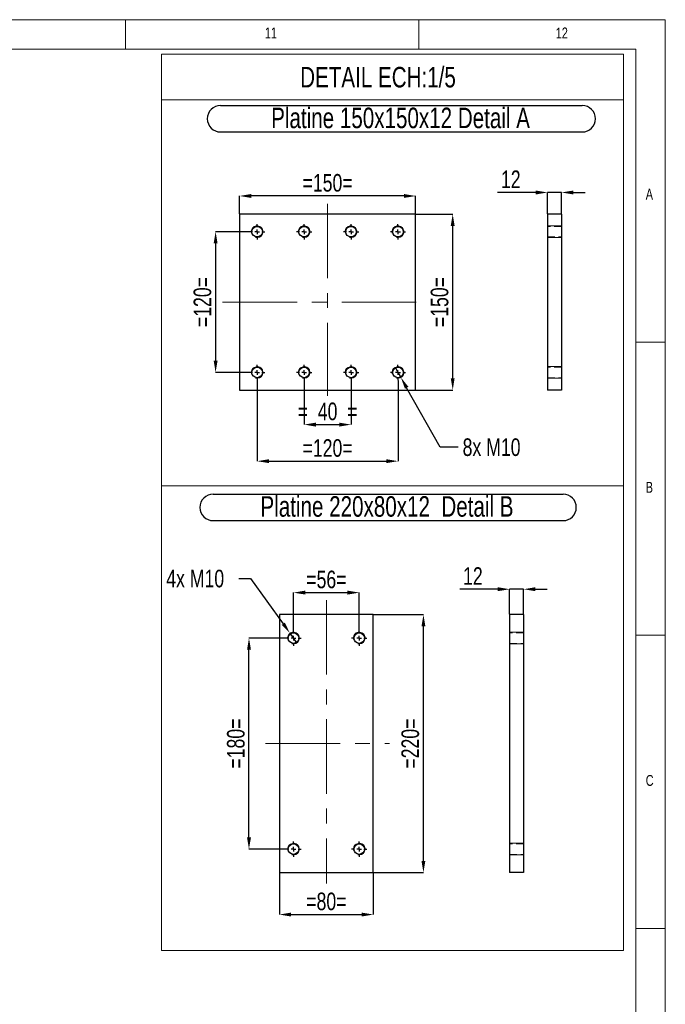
# Model space of a CAD drawing. Header units: millimetres. Extents: x 5 to 589, y 5 to 415.
# Tile 11 of 11: x 479 to 589, y 247 to 415. Entities that reach past the tile are written whole.
import ezdxf

# ---------------------------------------------------------------- set-up
doc = ezdxf.new("R2010")
doc.units = ezdxf.units.MM
doc.header["$PDSIZE"] = -1
doc.linetypes.add('CENTERX2', pattern=[20.32, 12.7, -2.54, 2.54, -2.54])
doc.linetypes.add('HIDDEN', pattern=[1.905, 1.27, -0.635])
for name, color, linetype in [('COTES', 1, 'Continuous'), ('NOTES', 6, 'Continuous'), ('TRAIT-FINS', 9, 'Continuous'), ('TRAIT-MIXTES', 3, 'CENTERX2'), ('TRAIT-TIRET', 2, 'HIDDEN')]:
    doc.layers.add(name, color=color, linetype=linetype)
doc.layers.add('TRAIT-FORT', color=4, linetype='Continuous', lineweight=25)
doc.styles.add('SLDTEXTSTYLE0', font='TXT', dxfattribs={"width": 0.75})
doc.dimstyles.new('SLDDIMSTYLE5', dxfattribs={"dimtxt": 3, "dimasz": 2, "dimexe": 0, "dimexo": 0.0625, "dimgap": 0.75, "dimtad": 1, "dimdec": 0, "dimlfac": 5, "dimrnd": 1e-09, "dimzin": 12, "dimdsep": 46, "dimtxsty": 'SLDTEXTSTYLE0', "dimsah": 1, "dimcen": 0.09, "dimadec": 0, "dimazin": 3, "dimtfac": 1, "dimtdec": 0, "dimtmove": 0, "dimatfit": 0, "dimfxl": 1, "dimfrac": 2, "dimtolj": 1, "dimtzin": 12, "dimarcsym": 0})
doc.dimstyles.new('SLDDIMSTYLE6', dxfattribs={"dimtxt": 3, "dimasz": 2, "dimexe": 0, "dimexo": 0.0625, "dimgap": 0.75, "dimtad": 1, "dimdec": 0, "dimlfac": 5, "dimrnd": 1e-09, "dimzin": 12, "dimdsep": 46, "dimtxsty": 'SLDTEXTSTYLE0', "dimsah": 1, "dimcen": 0.09, "dimadec": 0, "dimazin": 3, "dimtfac": 1, "dimtdec": 0, "dimtofl": 0, "dimtmove": 0, "dimatfit": 3, "dimfxl": 1, "dimfrac": 2, "dimtolj": 1, "dimtzin": 12, "dimarcsym": 0})
doc.dimstyles.new('SLDDIMSTYLE7', dxfattribs={"dimtxt": 3, "dimasz": 2, "dimexe": 0, "dimexo": 0.0625, "dimgap": 0.75, "dimtad": 0, "dimtih": 1, "dimtoh": 1, "dimdec": 0, "dimlfac": 5, "dimrnd": 1e-09, "dimzin": 12, "dimdsep": 46, "dimtxsty": 'SLDTEXTSTYLE0', "dimblk1": 'NONE', "dimsah": 1, "dimcen": 0, "dimadec": 0, "dimazin": 3, "dimtfac": 1, "dimtdec": 0, "dimtmove": 0, "dimatfit": 3, "dimldrblk": 'NONE', "dimfxl": 1, "dimfrac": 2, "dimtolj": 1, "dimtzin": 12, "dimarcsym": 0})

# ---------------------------------------------------------------- blocks, each defined once
blk = doc.blocks.new('_D_51')
at = {"layer": 'COTES', "color": 0, "lineweight": -2, "transparency": 16777216}
for p, q in [((527.45, 353.47), (527.45, 345.94)), ((535.45, 353.47), (535.45, 345.94)), ((529.45, 345.94), (533.45, 345.94))]:
    blk.add_line(p, q, dxfattribs=at)
at = {"layer": 'COTES', "color": 0, "transparency": 16777216}
for points in [[(529.45, 346.27), (529.45, 345.6), (527.45, 345.94)], [(533.45, 346.27), (533.45, 345.6), (535.45, 345.94)]]:
    blk.add_solid(points, dxfattribs=at)
at = {"layer": 'Defpoints', "color": 0, "transparency": 16777216}
for p in [(527.45, 353.54), (535.45, 353.54), (535.45, 345.94)]:
    blk.add_point(p, dxfattribs=at)
at = {"layer": 'COTES', "color": 0, "transparency": 16777216, "insert": (531.45, 349.69), "char_height": 3, "attachment_point": 2, "style": 'SLDTEXTSTYLE0'}
blk.add_mtext('\\A1;=  40  =', dxfattribs=at)
blk = doc.blocks.new('_D_52')
at = {"layer": 'COTES', "color": 0, "lineweight": -2, "transparency": 16777216}
for p, q in [((519.45, 353.47), (519.45, 339.7)), ((543.45, 353.47), (543.45, 339.7)), ((521.45, 339.7), (541.45, 339.7))]:
    blk.add_line(p, q, dxfattribs=at)
at = {"layer": 'COTES', "color": 0, "transparency": 16777216}
for points in [[(521.45, 340.03), (521.45, 339.37), (519.45, 339.7)], [(541.45, 340.03), (541.45, 339.37), (543.45, 339.7)]]:
    blk.add_solid(points, dxfattribs=at)
at = {"layer": 'Defpoints', "color": 0, "transparency": 16777216}
for p in [(519.45, 353.54), (543.45, 353.54), (543.45, 339.7)]:
    blk.add_point(p, dxfattribs=at)
at = {"layer": 'COTES', "color": 0, "transparency": 16777216, "insert": (531.45, 343.45), "char_height": 3, "attachment_point": 2, "style": 'SLDTEXTSTYLE0'}
blk.add_mtext('\\A1;=120=', dxfattribs=at)
blk = doc.blocks.new('_D_53')
at = {"layer": 'COTES', "color": 0, "lineweight": -2, "transparency": 16777216}
for p, q in [((516.45, 381.9), (516.45, 384.93)), ((544.45, 384.93), (518.45, 384.93)), ((546.45, 381.9), (546.45, 384.93))]:
    blk.add_line(p, q, dxfattribs=at)
at = {"layer": 'COTES', "color": 0, "transparency": 16777216}
for points in [[(518.45, 385.27), (518.45, 384.6), (516.45, 384.93)], [(544.45, 385.27), (544.45, 384.6), (546.45, 384.93)]]:
    blk.add_solid(points, dxfattribs=at)
at = {"layer": 'Defpoints', "color": 0, "transparency": 16777216}
for p in [(516.45, 384.93), (516.45, 381.84), (546.45, 381.84)]:
    blk.add_point(p, dxfattribs=at)
at = {"layer": 'COTES', "color": 0, "transparency": 16777216, "insert": (531.45, 388.68), "char_height": 3, "attachment_point": 2, "style": 'SLDTEXTSTYLE0'}
blk.add_mtext('\\A1;=150=', dxfattribs=at)
blk = doc.blocks.new('_D_54')
at = {"layer": 'COTES', "color": 0, "lineweight": -2, "transparency": 16777216}
for p, q in [((518.08, 378.84), (512.36, 378.84)), ((512.36, 376.84), (512.36, 356.84)), ((518.08, 354.84), (512.36, 354.84))]:
    blk.add_line(p, q, dxfattribs=at)
at = {"layer": 'COTES', "color": 0, "transparency": 16777216}
for points in [[(512.03, 376.84), (512.7, 376.84), (512.36, 378.84)], [(512.03, 356.84), (512.7, 356.84), (512.36, 354.84)]]:
    blk.add_solid(points, dxfattribs=at)
at = {"layer": 'Defpoints', "color": 0, "transparency": 16777216}
for p in [(518.15, 378.84), (512.36, 354.84), (518.15, 354.84)]:
    blk.add_point(p, dxfattribs=at)
at = {"layer": 'COTES', "color": 0, "transparency": 16777216, "insert": (508.61, 366.84), "char_height": 3, "attachment_point": 2, "rotation": 90, "style": 'SLDTEXTSTYLE0'}
blk.add_mtext('\\A1;=120=', dxfattribs=at)
blk = doc.blocks.new('_D_55')
at = {"layer": 'COTES', "color": 0, "lineweight": -2, "transparency": 16777216}
for p, q in [((546.51, 381.84), (552.77, 381.84)), ((552.77, 353.84), (552.77, 379.84)), ((546.51, 351.84), (552.77, 351.84))]:
    blk.add_line(p, q, dxfattribs=at)
at = {"layer": 'COTES', "color": 0, "transparency": 16777216}
for points in [[(552.44, 379.84), (553.1, 379.84), (552.77, 381.84)], [(552.44, 353.84), (553.1, 353.84), (552.77, 351.84)]]:
    blk.add_solid(points, dxfattribs=at)
at = {"layer": 'Defpoints', "color": 0, "transparency": 16777216}
for p in [(546.45, 381.84), (552.77, 381.84), (546.45, 351.84)]:
    blk.add_point(p, dxfattribs=at)
at = {"layer": 'COTES', "color": 0, "transparency": 16777216, "insert": (549.02, 366.84), "char_height": 3, "attachment_point": 2, "rotation": 90, "style": 'SLDTEXTSTYLE0'}
blk.add_mtext('\\A1;=150=', dxfattribs=at)
blk = doc.blocks.new('_D_56')
at = {"layer": 'COTES', "color": 0, "lineweight": -2, "transparency": 16777216}
for p, q in [((542.95, 355.71), (543.94, 353.97)), ((550.66, 342.09), (544.92, 352.22)), ((553.71, 342.09), (550.66, 342.09))]:
    blk.add_line(p, q, dxfattribs=at)
at = {"layer": 'COTES', "color": 0, "transparency": 16777216}
blk.add_solid([(545.22, 352.39), (544.63, 352.06), (543.94, 353.97)], dxfattribs=at)
at = {"layer": 'Defpoints', "color": 0, "transparency": 16777216}
for p in [(542.95, 355.71), (543.94, 353.97)]:
    blk.add_point(p, dxfattribs=at)
at = {"layer": 'COTES', "color": 0, "transparency": 16777216, "insert": (554.46, 343.59), "char_height": 3, "attachment_point": 1, "style": 'SLDTEXTSTYLE0'}
blk.add_mtext('\\A1;8x M10', dxfattribs=at)
blk = doc.blocks.new('_None')
blk = doc.blocks.new('SW_NOTE_20')
at = {"layer": 'NOTES', "color": 0}
for p, q in [((-0.1, 4.88), (61.53, 4.88)), ((61.53, 0.35), (-0.1, 0.35))]:
    blk.add_line(p, q, dxfattribs=at)
for centre, start, end in [((-0.1, 2.62), 90, 270), ((61.53, 2.62), 270, 90)]:
    blk.add_arc(centre, 2.26, start, end, dxfattribs=at)
at = {"layer": 'NOTES', "color": 0, "insert": (30.57, 4.51), "char_height": 3.5, "attachment_point": 2, "style": 'SLDTEXTSTYLE0'}
blk.add_mtext('Platine 150x150x12 Detail A', dxfattribs=at)
blk = doc.blocks.new('SW_CENTERMARKSYMBOL_67')
at = {"layer": 'TRAIT-MIXTES', "color": 0}
for p, q in [((-0.8, 0), (-1.3, 0)), ((0, 0), (-0.4, 0)), ((0, 0.8), (0, 1.3)), ((0, 0), (0, 0.4)), ((0, 0), (0, -0.4)), ((0, 0), (0.4, 0)), ((0.8, 0), (1.3, 0)), ((0, -0.8), (0, -1.3))]:
    blk.add_line(p, q, dxfattribs=at)
blk = doc.blocks.new('SW_CENTERMARKSYMBOL_68')
at = {"layer": 'TRAIT-MIXTES', "color": 0}
for p, q in [((-0.8, 0), (-1.3, 0)), ((0, 0), (-0.4, 0)), ((0, 0.8), (0, 1.3)), ((0, 0), (0, 0.4)), ((0, 0), (0, -0.4)), ((0, 0), (0.4, 0)), ((0.8, 0), (1.3, 0)), ((0, -0.8), (0, -1.3))]:
    blk.add_line(p, q, dxfattribs=at)
blk = doc.blocks.new('SW_CENTERMARKSYMBOL_69')
at = {"layer": 'TRAIT-MIXTES', "color": 0}
for p, q in [((-0.8, 0), (-1.3, 0)), ((0, 0), (-0.4, 0)), ((0, 0.8), (0, 1.3)), ((0, 0), (0, 0.4)), ((0, 0), (0, -0.4)), ((0, 0), (0.4, 0)), ((0.8, 0), (1.3, 0)), ((0, -0.8), (0, -1.3))]:
    blk.add_line(p, q, dxfattribs=at)
blk = doc.blocks.new('SW_CENTERMARKSYMBOL_70')
at = {"layer": 'TRAIT-MIXTES', "color": 0}
for p, q in [((-0.8, 0), (-1.3, 0)), ((0, 0), (-0.4, 0)), ((0, 0.8), (0, 1.3)), ((0, 0), (0, 0.4)), ((0, 0), (0, -0.4)), ((0, 0), (0.4, 0)), ((0.8, 0), (1.3, 0)), ((0, -0.8), (0, -1.3))]:
    blk.add_line(p, q, dxfattribs=at)
blk = doc.blocks.new('SW_CENTERMARKSYMBOL_71')
at = {"layer": 'TRAIT-MIXTES', "color": 0}
for p, q in [((-0.8, 0), (-1.3, 0)), ((0, 0), (-0.4, 0)), ((0, 0.8), (0, 1.3)), ((0, 0), (0, 0.4)), ((0, 0), (0, -0.4)), ((0, 0), (0.4, 0)), ((0.8, 0), (1.3, 0)), ((0, -0.8), (0, -1.3))]:
    blk.add_line(p, q, dxfattribs=at)
blk = doc.blocks.new('SW_CENTERMARKSYMBOL_72')
at = {"layer": 'TRAIT-MIXTES', "color": 0}
for p, q in [((-0.8, 0), (-1.3, 0)), ((0, 0), (-0.4, 0)), ((0, 0.8), (0, 1.3)), ((0, 0), (0, 0.4)), ((0, 0), (0, -0.4)), ((0, 0), (0.4, 0)), ((0.8, 0), (1.3, 0)), ((0, -0.8), (0, -1.3))]:
    blk.add_line(p, q, dxfattribs=at)
blk = doc.blocks.new('SW_CENTERMARKSYMBOL_73')
at = {"layer": 'TRAIT-MIXTES', "color": 0}
for p, q in [((-0.8, 0), (-1.3, 0)), ((0, 0), (-0.4, 0)), ((0, 0.8), (0, 1.3)), ((0, 0), (0, 0.4)), ((0, 0), (0, -0.4)), ((0, 0), (0.4, 0)), ((0.8, 0), (1.3, 0)), ((0, -0.8), (0, -1.3))]:
    blk.add_line(p, q, dxfattribs=at)
blk = doc.blocks.new('SW_CENTERMARKSYMBOL_74')
at = {"layer": 'TRAIT-MIXTES', "color": 0}
for p, q in [((-0.8, 0), (-1.3, 0)), ((0, 0), (-0.4, 0)), ((0, 0.8), (0, 1.3)), ((0, 0), (0, 0.4)), ((0, 0), (0, -0.4)), ((0, 0), (0.4, 0)), ((0.8, 0), (1.3, 0)), ((0, -0.8), (0, -1.3))]:
    blk.add_line(p, q, dxfattribs=at)
blk = doc.blocks.new('_D_57')
at = {"layer": 'COTES', "color": 0, "lineweight": -2, "transparency": 16777216}
for p, q in [((524.27, 309.53), (518.05, 309.53)), ((518.05, 275.53), (518.05, 307.53)), ((524.27, 273.53), (518.05, 273.53))]:
    blk.add_line(p, q, dxfattribs=at)
at = {"layer": 'COTES', "color": 0, "transparency": 16777216}
for points in [[(517.72, 307.53), (518.39, 307.53), (518.05, 309.53)], [(517.72, 275.53), (518.39, 275.53), (518.05, 273.53)]]:
    blk.add_solid(points, dxfattribs=at)
at = {"layer": 'Defpoints', "color": 0, "transparency": 16777216}
for p in [(518.05, 309.53), (524.34, 309.53), (524.34, 273.53)]:
    blk.add_point(p, dxfattribs=at)
at = {"layer": 'COTES', "color": 0, "transparency": 16777216, "insert": (514.3, 291.53), "char_height": 3, "attachment_point": 2, "rotation": 90, "style": 'SLDTEXTSTYLE0'}
blk.add_mtext('\\A1;=180=', dxfattribs=at)
blk = doc.blocks.new('_D_58')
at = {"layer": 'COTES', "color": 0, "lineweight": -2, "transparency": 16777216}
for p, q in [((525.64, 310.89), (525.64, 317.28)), ((527.64, 317.28), (534.84, 317.28)), ((536.84, 310.89), (536.84, 317.28))]:
    blk.add_line(p, q, dxfattribs=at)
at = {"layer": 'COTES', "color": 0, "transparency": 16777216}
for points in [[(527.64, 317.62), (527.64, 316.95), (525.64, 317.28)], [(534.84, 317.62), (534.84, 316.95), (536.84, 317.28)]]:
    blk.add_solid(points, dxfattribs=at)
at = {"layer": 'Defpoints', "color": 0, "transparency": 16777216}
for p in [(536.84, 317.28), (525.64, 310.83), (536.84, 310.83)]:
    blk.add_point(p, dxfattribs=at)
at = {"layer": 'COTES', "color": 0, "transparency": 16777216, "insert": (531.24, 321.03), "char_height": 3, "attachment_point": 2, "style": 'SLDTEXTSTYLE0'}
blk.add_mtext('\\A1;=56=', dxfattribs=at)
blk = doc.blocks.new('_D_59')
at = {"layer": 'COTES', "color": 0, "lineweight": -2, "transparency": 16777216}
for p, q in [((523.24, 269.47), (523.24, 262.37)), ((539.24, 269.47), (539.24, 262.37)), ((525.24, 262.37), (537.24, 262.37))]:
    blk.add_line(p, q, dxfattribs=at)
at = {"layer": 'COTES', "color": 0, "transparency": 16777216}
for points in [[(525.24, 262.71), (525.24, 262.04), (523.24, 262.37)], [(537.24, 262.71), (537.24, 262.04), (539.24, 262.37)]]:
    blk.add_solid(points, dxfattribs=at)
at = {"layer": 'Defpoints', "color": 0, "transparency": 16777216}
for p in [(523.24, 269.53), (539.24, 269.53), (539.24, 262.37)]:
    blk.add_point(p, dxfattribs=at)
at = {"layer": 'COTES', "color": 0, "transparency": 16777216, "insert": (531.24, 266.12), "char_height": 3, "attachment_point": 2, "style": 'SLDTEXTSTYLE0'}
blk.add_mtext('\\A1;=80=', dxfattribs=at)
blk = doc.blocks.new('_D_60')
at = {"layer": 'COTES', "color": 0, "lineweight": -2, "transparency": 16777216}
for p, q in [((539.3, 313.53), (547.78, 313.53)), ((547.78, 271.53), (547.78, 311.53)), ((539.3, 269.53), (547.78, 269.53))]:
    blk.add_line(p, q, dxfattribs=at)
at = {"layer": 'COTES', "color": 0, "transparency": 16777216}
for points in [[(547.45, 311.53), (548.11, 311.53), (547.78, 313.53)], [(547.45, 271.53), (548.11, 271.53), (547.78, 269.53)]]:
    blk.add_solid(points, dxfattribs=at)
at = {"layer": 'Defpoints', "color": 0, "transparency": 16777216}
for p in [(539.24, 313.53), (547.78, 313.53), (539.24, 269.53)]:
    blk.add_point(p, dxfattribs=at)
at = {"layer": 'COTES', "color": 0, "transparency": 16777216, "insert": (544.03, 291.53), "char_height": 3, "attachment_point": 2, "rotation": 90, "style": 'SLDTEXTSTYLE0'}
blk.add_mtext('\\A1;=220=', dxfattribs=at)
blk = doc.blocks.new('_D_61')
at = {"layer": 'COTES', "color": 0, "lineweight": -2, "transparency": 16777216}
for p, q in [((516.33, 319.68), (518.33, 319.68)), ((518.33, 319.68), (523.88, 311.96)), ((526.22, 308.72), (525.05, 310.34))]:
    blk.add_line(p, q, dxfattribs=at)
at = {"layer": 'COTES', "color": 0, "transparency": 16777216}
blk.add_solid([(524.15, 312.16), (523.61, 311.77), (525.05, 310.34)], dxfattribs=at)
at = {"layer": 'Defpoints', "color": 0, "transparency": 16777216}
for p in [(525.05, 310.34), (526.22, 308.72)]:
    blk.add_point(p, dxfattribs=at)
at = {"layer": 'COTES', "color": 0, "transparency": 16777216, "insert": (503.95, 321.18), "char_height": 3, "attachment_point": 1, "style": 'SLDTEXTSTYLE0'}
blk.add_mtext('\\A1;4x M10', dxfattribs=at)
blk = doc.blocks.new('SW_NOTE_21')
at = {"layer": 'NOTES', "color": 0}
for p, q in [((-0.09, 4.86), (59.53, 4.86)), ((59.53, 0.33), (-0.09, 0.33))]:
    blk.add_line(p, q, dxfattribs=at)
for centre, start, end in [((-0.09, 2.6), 90, 270), ((59.53, 2.6), 270, 90)]:
    blk.add_arc(centre, 2.26, start, end, dxfattribs=at)
at = {"layer": 'NOTES', "color": 0, "insert": (29.53, 4.51), "char_height": 3.5, "attachment_point": 2, "style": 'SLDTEXTSTYLE0'}
blk.add_mtext('Platine 220x80x12  Detail B', dxfattribs=at)
blk = doc.blocks.new('SW_CENTERMARKSYMBOL_75')
at = {"layer": 'TRAIT-MIXTES', "color": 0}
for p, q in [((-0.8, 0), (-1.3, 0)), ((0, 0), (-0.4, 0)), ((0, 0.8), (0, 1.3)), ((0, 0), (0, 0.4)), ((0, 0), (0, -0.4)), ((0, 0), (0.4, 0)), ((0.8, 0), (1.3, 0)), ((0, -0.8), (0, -1.3))]:
    blk.add_line(p, q, dxfattribs=at)
blk = doc.blocks.new('SW_CENTERMARKSYMBOL_76')
at = {"layer": 'TRAIT-MIXTES', "color": 0}
for p, q in [((-0.8, 0), (-1.3, 0)), ((0, 0), (-0.4, 0)), ((0, 0.8), (0, 1.3)), ((0, 0), (0, 0.4)), ((0, 0), (0, -0.4)), ((0, 0), (0.4, 0)), ((0.8, 0), (1.3, 0)), ((0, -0.8), (0, -1.3))]:
    blk.add_line(p, q, dxfattribs=at)
blk = doc.blocks.new('SW_CENTERMARKSYMBOL_77')
at = {"layer": 'TRAIT-MIXTES', "color": 0}
for p, q in [((-0.8, 0), (-1.3, 0)), ((0, 0), (-0.4, 0)), ((0, 0.8), (0, 1.3)), ((0, 0), (0, 0.4)), ((0, 0), (0, -0.4)), ((0, 0), (0.4, 0)), ((0.8, 0), (1.3, 0)), ((0, -0.8), (0, -1.3))]:
    blk.add_line(p, q, dxfattribs=at)
blk = doc.blocks.new('SW_CENTERMARKSYMBOL_78')
at = {"layer": 'TRAIT-MIXTES', "color": 0}
for p, q in [((-0.8, 0), (-1.3, 0)), ((0, 0), (-0.4, 0)), ((0, 0.8), (0, 1.3)), ((0, 0), (0, 0.4)), ((0, 0), (0, -0.4)), ((0, 0), (0.4, 0)), ((0.8, 0), (1.3, 0)), ((0, -0.8), (0, -1.3))]:
    blk.add_line(p, q, dxfattribs=at)
blk = doc.blocks.new('_D_65')
at = {"layer": 'COTES', "color": 0, "lineweight": -2, "transparency": 16777216}
for p, q in [((566.92, 385.53), (560.42, 385.53)), ((568.92, 381.9), (568.92, 385.53)), ((571.32, 385.53), (568.92, 385.53)), ((571.32, 381.9), (571.32, 385.53)), ((573.32, 385.53), (575.32, 385.53))]:
    blk.add_line(p, q, dxfattribs=at)
at = {"layer": 'COTES', "color": 0, "transparency": 16777216}
for points in [[(566.92, 385.86), (566.92, 385.19), (568.92, 385.53)], [(573.32, 385.86), (573.32, 385.19), (571.32, 385.53)]]:
    blk.add_solid(points, dxfattribs=at)
at = {"layer": 'Defpoints', "color": 0, "transparency": 16777216}
for p in [(568.92, 385.53), (568.92, 381.84), (571.32, 381.84)]:
    blk.add_point(p, dxfattribs=at)
at = {"layer": 'COTES', "color": 0, "transparency": 16777216, "insert": (562.67, 389.28), "char_height": 3, "attachment_point": 2, "style": 'SLDTEXTSTYLE0'}
blk.add_mtext('\\A1;12', dxfattribs=at)
blk = doc.blocks.new('_D_66')
at = {"layer": 'COTES', "color": 0, "lineweight": -2, "transparency": 16777216}
for p, q in [((560.46, 317.86), (553.96, 317.86)), ((562.46, 313.59), (562.46, 317.86)), ((564.86, 317.86), (562.46, 317.86)), ((564.86, 313.59), (564.86, 317.86)), ((566.86, 317.86), (568.86, 317.86))]:
    blk.add_line(p, q, dxfattribs=at)
at = {"layer": 'COTES', "color": 0, "transparency": 16777216}
for points in [[(560.46, 318.2), (560.46, 317.53), (562.46, 317.86)], [(566.86, 318.2), (566.86, 317.53), (564.86, 317.86)]]:
    blk.add_solid(points, dxfattribs=at)
at = {"layer": 'Defpoints', "color": 0, "transparency": 16777216}
for p in [(562.46, 317.86), (562.46, 313.53), (564.86, 313.53)]:
    blk.add_point(p, dxfattribs=at)
at = {"layer": 'COTES', "color": 0, "transparency": 16777216, "insert": (556.21, 321.61), "char_height": 3, "attachment_point": 2, "style": 'SLDTEXTSTYLE0'}
blk.add_mtext('\\A1;12', dxfattribs=at)

msp = doc.modelspace()

# ---------------------------------------------------------------- linework, layer by layer
at = {"lineweight": 18}
for p, q in [((589, 415), (5, 415)), ((497, 415), (497, 410)), ((547, 410), (547, 415)), ((589, 5), (589, 415)), ((584, 410), (10, 410)), ((584, 10), (584, 410)), ((581.859, 409.103), (503.124, 409.103)), ((503.124, 409.103), (503.124, 335.5)), ((581.859, 409.103), (581.859, 335.5)), ((581.859, 401.317), (503.124, 401.317)), ((584, 360), (589, 360)), ((581.859, 335.5), (503.124, 335.5)), ((581.859, 335.5), (503.124, 335.5)), ((503.124, 335.5), (503.124, 256.24)), ((581.859, 335.5), (581.859, 256.24)), ((589, 310), (584, 310)), ((584, 260), (589, 260)), ((581.859, 256.24), (503.124, 256.24)), ((581.859, 256.24), (503.124, 256.24)), ((581.859, 256.24), (503.124, 256.24))]:
    msp.add_line(p, q, dxfattribs=at)
at = {"layer": 'TRAIT-FINS', "lineweight": 18}
for p, q in [((571.323, 379.836), (568.923, 379.836)), ((571.323, 379.836), (568.923, 379.836)), ((571.323, 379.836), (568.923, 379.836)), ((571.323, 379.836), (568.923, 379.836)), ((571.323, 377.836), (568.923, 377.836)), ((571.323, 377.836), (568.923, 377.836)), ((571.323, 377.836), (568.923, 377.836)), ((571.323, 377.836), (568.923, 377.836)), ((571.323, 355.836), (568.923, 355.836)), ((571.323, 355.836), (568.923, 355.836)), ((571.323, 355.836), (568.923, 355.836)), ((571.323, 355.836), (568.923, 355.836)), ((571.323, 353.836), (568.923, 353.836)), ((571.323, 353.836), (568.923, 353.836)), ((571.323, 353.836), (568.923, 353.836)), ((571.323, 353.836), (568.923, 353.836)), ((564.857, 310.53), (562.457, 310.53)), ((564.857, 310.53), (562.457, 310.53)), ((564.857, 308.53), (562.457, 308.53)), ((564.857, 308.53), (562.457, 308.53)), ((564.857, 274.53), (562.457, 274.53)), ((562.457, 274.53), (562.457, 272.53)), ((564.857, 274.53), (562.457, 274.53)), ((562.457, 274.53), (562.457, 272.53)), ((564.857, 272.53), (562.457, 272.53)), ((564.857, 272.53), (562.457, 272.53))]:
    msp.add_line(p, q, dxfattribs=at)
for centre in [(519.447, 378.836), (527.447, 378.836), (535.447, 378.836), (543.447, 378.836), (519.447, 354.836), (527.447, 354.836), (535.447, 354.836), (543.447, 354.836), (525.635, 309.53), (536.835, 309.53), (525.635, 273.53), (536.835, 273.53)]:
    msp.add_arc(centre, 1, 255, 195, dxfattribs=at)
at = {"layer": 'TRAIT-FORT', "lineweight": 25}
for p, q in [((546.447, 381.836), (516.447, 381.836)), ((516.447, 381.836), (516.447, 351.836)), ((546.447, 351.836), (546.447, 381.836)), ((568.923, 381.836), (568.923, 351.836)), ((571.323, 381.836), (568.923, 381.836)), ((571.323, 381.836), (571.323, 351.836)), ((516.447, 351.836), (546.447, 351.836)), ((571.323, 351.836), (568.923, 351.836)), ((523.235, 313.53), (523.235, 269.53)), ((539.235, 313.53), (523.235, 313.53)), ((539.235, 269.53), (539.235, 313.53)), ((562.457, 313.53), (562.457, 269.53)), ((564.857, 313.53), (562.457, 313.53)), ((564.857, 313.53), (564.857, 269.53)), ((523.235, 269.53), (539.235, 269.53)), ((564.857, 269.53), (562.457, 269.53))]:
    msp.add_line(p, q, dxfattribs=at)
for centre in [(519.447, 378.836), (527.447, 378.836), (535.447, 378.836), (543.447, 378.836), (519.447, 354.836), (527.447, 354.836), (535.447, 354.836), (543.447, 354.836), (525.635, 309.53), (536.835, 309.53), (525.635, 273.53), (536.835, 273.53)]:
    msp.add_circle(centre, 0.9, dxfattribs=at)
at = {"layer": 'TRAIT-MIXTES', "lineweight": 18}
for p, q in [((531.447, 383.621), (531.447, 350.838)), ((513.54, 366.836), (547.834, 366.836)), ((531.235, 315.993), (531.235, 267.658)), ((520.883, 291.53), (541.987, 291.53))]:
    msp.add_line(p, q, dxfattribs=at)
at = {"layer": 'TRAIT-TIRET'}
for p, q in [((571.323, 379.736), (568.923, 379.736)), ((568.923, 377.936), (571.323, 377.936)), ((571.323, 355.736), (568.923, 355.736)), ((568.923, 353.936), (571.323, 353.936)), ((564.857, 310.43), (562.457, 310.43)), ((562.457, 308.63), (564.857, 308.63)), ((564.857, 274.43), (562.457, 274.43)), ((562.457, 272.63), (564.857, 272.63))]:
    msp.add_line(p, q, dxfattribs=at)

# ---------------------------------------------------------------- block references
at = {"layer": 'NOTES'}
for name, p in [('SW_NOTE_20', (513.312, 395.489)), ('SW_NOTE_21', (512.04, 329.22))]:
    msp.add_blockref(name, p, dxfattribs=at)
at = {"layer": 'TRAIT-MIXTES'}
for name, p in [('SW_CENTERMARKSYMBOL_67', (519.447, 378.836)), ('SW_CENTERMARKSYMBOL_69', (527.447, 378.836)), ('SW_CENTERMARKSYMBOL_71', (535.447, 378.836)), ('SW_CENTERMARKSYMBOL_72', (543.447, 378.836)), ('SW_CENTERMARKSYMBOL_74', (519.447, 354.836)), ('SW_CENTERMARKSYMBOL_68', (527.447, 354.836)), ('SW_CENTERMARKSYMBOL_73', (535.447, 354.836)), ('SW_CENTERMARKSYMBOL_70', (543.447, 354.836)), ('SW_CENTERMARKSYMBOL_76', (525.635, 309.53)), ('SW_CENTERMARKSYMBOL_75', (536.835, 309.53)), ('SW_CENTERMARKSYMBOL_78', (525.635, 273.53)), ('SW_CENTERMARKSYMBOL_77', (536.835, 273.53))]:
    msp.add_blockref(name, p, dxfattribs=at)

# ---------------------------------------------------------------- texts
at = {"layer": 'NOTES', "attachment_point": 1, "style": 'SLDTEXTSTYLE0'}
for s, insert, char_height in [('11', (520.75, 413.668), 1.8521), ('12', (570.333, 413.668), 1.8521), ('DETAIL ECH:1/5', (526.773, 406.948), 3.5), ('A', (585.667, 386.168), 1.852), ('B', (585.667, 336.168), 1.852), ('C', (585.667, 286.168), 1.852)]:
    msp.add_mtext(s, dxfattribs=dict(at, insert=insert, char_height=char_height))

# ---------------------------------------------------------------- dimensions: what is measured, and where the dimension line sits
at = {"layer": 'COTES'}
for base, p1, p2, text, dimstyle, picture, middle in [((516.447, 384.935), (546.447, 381.836), (516.447, 381.836), '=<>=', 'SLDDIMSTYLE6', '_D_53', (531.447, 384.935)), ((543.447, 339.701), (519.447, 353.536), (543.447, 353.536), '=<>=', 'SLDDIMSTYLE6', '_D_52', (531.447, 339.701)), ((535.447, 345.937), (527.447, 353.536), (535.447, 353.536), '=  <>  =', 'SLDDIMSTYLE5', '_D_51', (531.447, 345.937)), ((536.835, 317.283), (525.635, 310.83), (536.835, 310.83), '=<>=', 'SLDDIMSTYLE6', '_D_58', (531.235, 317.283)), ((539.235, 262.372), (523.235, 269.53), (539.235, 269.53), '=<>=', 'SLDDIMSTYLE6', '_D_59', (531.235, 262.372))]:
    dim = msp.add_linear_dim(base=base, p1=p1, p2=p2, text=text, dimstyle=dimstyle, dxfattribs=at)
    dim.commit()
    dim.dimension.update_dxf_attribs({"geometry": picture, "text_midpoint": middle, "dimtype": 160})
for base, p1, p2, picture, middle in [((568.923, 385.526), (571.323, 381.836), (568.923, 381.836), '_D_65', (562.673, 385.526)), ((562.457, 317.862), (564.857, 313.53), (562.457, 313.53), '_D_66', (556.207, 317.862))]:
    dim = msp.add_linear_dim(base=base, p1=p1, p2=p2, dimstyle='SLDDIMSTYLE5', dxfattribs=at)
    dim.commit()
    dim.dimension.update_dxf_attribs({"geometry": picture, "text_midpoint": middle, "dimtype": 160})
for base, p1, p2, picture, middle in [((552.771, 381.836), (546.447, 351.836), (546.447, 381.836), '_D_55', (552.771, 366.836)), ((512.362, 354.836), (518.147, 378.836), (518.147, 354.836), '_D_54', (512.362, 366.836)), ((547.781, 313.53), (539.235, 269.53), (539.235, 313.53), '_D_60', (547.781, 291.53)), ((518.053, 309.53), (524.335, 273.53), (524.335, 309.53), '_D_57', (518.053, 291.53))]:
    dim = msp.add_linear_dim(base=base, p1=p1, p2=p2, angle=90, text='=<>=', dimstyle='SLDDIMSTYLE6', dxfattribs=at)
    dim.commit()
    dim.dimension.update_dxf_attribs({"geometry": picture, "text_midpoint": middle, "dimtype": 160})
for p1, p2, text, picture, middle in [((542.954, 355.706), (543.94, 353.965), '8x M10', '_D_56', (560.275, 342.089)), ((526.219, 308.719), (525.051, 310.342), '4x M10', '_D_61', (509.763, 319.684))]:
    dim = msp.add_diameter_dim_2p(p1=p1, p2=p2, text=text, dimstyle='SLDDIMSTYLE7', override={"dimpost": '<>'}, dxfattribs=at)
    dim.commit()
    dim.dimension.update_dxf_attribs({"geometry": picture, "text_midpoint": middle, "dimtype": 163})

doc.saveas('drawing.dxf')
